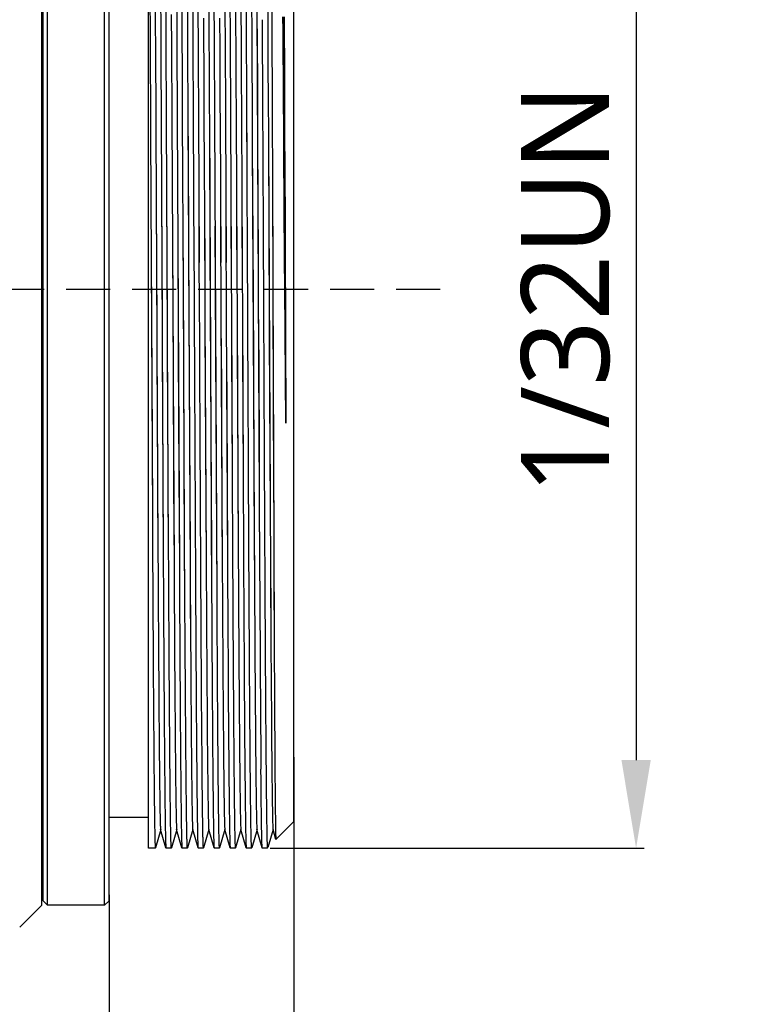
# Model space of a CAD drawing. Extents: x 678 to 799, y -56 to 8.
# Tile 5 of 8: x 726 to 742, y -32 to -10. Entities that reach past the tile are written whole.
import ezdxf

# ---------------------------------------------------------------- set-up
doc = ezdxf.new("R2010")
doc.units = 0
doc.header["$LTSCALE"] = 0.5
doc.header["$MEASUREMENT"] = 0
doc.linetypes.add('ACISOTGL', pattern=[3, 2, -1])
for name, color, linetype in [('1', 7, 'Continuous'), ('C-MOUNT_DXF_CONTINUOUS_LINE', 7, 'Continuous'), ('DIAPHRAGM-CYDXF_CONTINUOUS_LINE', 7, 'Continuous'), ('FLMC01-102_DXF_CONTINUOUS_LINE', 7, 'Continuous')]:
    doc.layers.add(name, color=color, linetype=linetype)
doc.styles.get("Standard").update_dxf_attribs({"font": 'Roboto-Regular.ttf'})
doc.dimstyles.get("Standard").update_dxf_attribs({"dimtxt": 0.18, "dimasz": 0.18, "dimexe": 0.18, "dimexo": 0.0625, "dimgap": 0.09, "dimtad": 0, "dimdec": 4, "dimzin": 0, "dimdsep": 46, "dimtxsty": 'STANDARD', "dimcen": 0.09, "dimadec": 0, "dimazin": 0, "dimtfac": 1, "dimtdec": 4, "dimtofl": 0, "dimtmove": 0, "dimatfit": 3, "dimfxl": 1, "dimtolj": 1, "dimtzin": 0, "dimarcsym": 0})

# ---------------------------------------------------------------- blocks, each defined once
blk = doc.blocks.new('*D22')
at = {"layer": '1', "color": 0, "linetype": 'Continuous', "lineweight": -2}
for p, q in [((745.534, -29.741), (745.534, -48.488)), ((728.008, -30.012), (728.008, -48.488)), ((743.534, -48.308), (730.008, -48.308)), ((745.534, -48.308), (763.175, -48.308))]:
    blk.add_line(p, q, dxfattribs=at)
at = {"layer": '1', "color": 0, "linetype": 'Continuous'}
for points in [[(730.008, -47.974), (730.008, -48.641), (728.008, -48.308)], [(743.534, -48.641), (743.534, -47.974), (745.534, -48.308)]]:
    blk.add_solid(points, dxfattribs=at)
at = {"layer": 'Defpoints', "color": 0, "linetype": 'Continuous'}
for p in [(745.534, -29.679), (728.008, -29.95), (728.008, -48.308)]:
    blk.add_point(p, dxfattribs=at)
at = {"layer": '1', "color": 0, "linetype": 'Continuous', "insert": (755.822, -46.78), "char_height": 2, "attachment_point": 5}
blk.add_mtext('\\A1;17.526%%P0.2', dxfattribs=at)
blk = doc.blocks.new('*D23')
at = {"layer": '1', "color": 0, "linetype": 'Continuous', "lineweight": -2}
for p, q in [((745.535, -29.941), (745.535, -55.389)), ((688.135, -30.334), (688.135, -55.389)), ((743.535, -55.209), (690.135, -55.209))]:
    blk.add_line(p, q, dxfattribs=at)
at = {"layer": '1', "color": 0, "linetype": 'Continuous'}
for points in [[(690.135, -54.876), (690.135, -55.543), (688.135, -55.209)], [(743.535, -55.543), (743.535, -54.876), (745.535, -55.209)]]:
    blk.add_solid(points, dxfattribs=at)
at = {"layer": 'Defpoints', "color": 0, "linetype": 'Continuous'}
for p in [(745.535, -29.878), (688.135, -30.271), (688.135, -55.209)]:
    blk.add_point(p, dxfattribs=at)
at = {"layer": '1', "color": 0, "linetype": 'Continuous', "insert": (716.907, -53.682), "char_height": 2, "attachment_point": 5}
blk.add_mtext('\\A1;57.40%%P0.5', dxfattribs=at)
blk = doc.blocks.new('*D24')
at = {"layer": '1', "color": 0, "linetype": 'Continuous', "lineweight": -2}
for p, q in [((731.672, -3.549), (740.167, -3.549)), ((739.987, -5.549), (739.987, -26.949)), ((731.672, -28.949), (740.167, -28.949))]:
    blk.add_line(p, q, dxfattribs=at)
at = {"layer": '1', "color": 0, "linetype": 'Continuous'}
for points in [[(740.32, -5.549), (739.654, -5.549), (739.987, -3.549)], [(739.654, -26.949), (740.32, -26.949), (739.987, -28.949)]]:
    blk.add_solid(points, dxfattribs=at)
at = {"layer": 'Defpoints', "color": 0, "linetype": 'Continuous'}
for p in [(731.609, -3.549), (731.609, -28.949), (739.987, -28.949)]:
    blk.add_point(p, dxfattribs=at)
at = {"layer": '1', "color": 0, "linetype": 'Continuous', "insert": (738.387, -16.249), "char_height": 2, "attachment_point": 5, "rotation": 90}
blk.add_mtext('\\A1;1/32UN', dxfattribs=at)
blk = doc.blocks.new('*D29')
at = {"layer": '1', "color": 0, "linetype": 'Continuous', "lineweight": -2}
for p, q in [((732.208, -26.882), (732.208, -41.625)), ((745.534, -26.882), (745.534, -41.625)), ((734.208, -41.445), (743.534, -41.445)), ((745.534, -41.445), (761.359, -41.445))]:
    blk.add_line(p, q, dxfattribs=at)
at = {"layer": '1', "color": 0, "linetype": 'Continuous'}
for points in [[(734.208, -41.112), (734.208, -41.778), (732.208, -41.445)], [(743.534, -41.778), (743.534, -41.112), (745.534, -41.445)]]:
    blk.add_solid(points, dxfattribs=at)
at = {"layer": 'Defpoints', "color": 0, "linetype": 'Continuous'}
for p in [(732.208, -26.82), (745.534, -26.82), (745.534, -41.445)]:
    blk.add_point(p, dxfattribs=at)
at = {"layer": '1', "color": 0, "linetype": 'Continuous', "insert": (755.034, -39.918), "char_height": 2, "attachment_point": 5}
blk.add_mtext('\\A1;13.33%%P0.1', dxfattribs=at)

msp = doc.modelspace()

# ---------------------------------------------------------------- linework, layer by layer
at = {"linetype": 'ACISOTGL'}
msp.add_line((685.0359, -16.2491), (735.9458, -16.2491), dxfattribs=at)
at = {"layer": 'C-MOUNT_DXF_CONTINUOUS_LINE', "linetype": 'Continuous'}
for p, q in [((726.5077, -30.1468), (726.5077, -2.3468)), ((726.6077, -30.2468), (726.6077, -2.2468)), ((727.9077, -30.2468), (727.9077, -2.2468)), ((728.0077, -30.1468), (728.0077, -2.3468)), ((728.9077, -28.9468), (728.9077, -3.649)), ((728.0077, -28.2468), (728.9077, -28.2468)), ((729.1824, -28.5281), (729.0614, -28.9453)), ((729.3016, -28.9453), (729.1805, -28.5281)), ((729.0605, -28.9468), (728.9077, -28.9468)), ((729.0605, -28.9468), (729.0614, -28.9453)), ((726.5077, -30.1468), (726.6077, -30.2468)), ((727.9077, -30.2468), (728.0077, -30.1468)), ((727.9077, -30.2468), (726.6077, -30.2468))]:
    msp.add_line(p, q, dxfattribs=at)
at = {"layer": 'C-MOUNT_DXF_CONTINUOUS_LINE', "color": 7, "linetype": 'Continuous'}
for p, q in [((732.2077, -28.3468), (732.2077, -4.1468)), ((730.0396, -11.0132), (730.0306, -9.301)), ((730.2726, -9.3011), (730.28, -10.7136)), ((730.4029, -10.6819), (730.3956, -9.2875)), ((729.18, -9.7384), (729.1826, -10.2376)), ((729.3079, -10.6834), (729.304, -9.9374)), ((729.4243, -10.0145), (729.4284, -10.764)), ((729.546, -9.9365), (729.5476, -10.2376)), ((730.641, -9.9369), (730.6449, -10.6777)), ((730.7656, -10.2389), (730.764, -9.9362)), ((730.8839, -9.9407), (730.8855, -10.2379)), ((731.006, -9.9367), (731.0072, -10.1632)), ((731.371, -9.9398), (731.4314, -22.5534)), ((729.0605, -10.2383), (729.0634, -10.7664)), ((729.1826, -10.2376), (729.1849, -10.6823)), ((729.5476, -10.2376), (729.5499, -10.6834)), ((730.1548, -10.0942), (730.1584, -10.7617)), ((730.5198, -10.099), (730.5234, -10.7748)), ((730.7679, -10.683), (730.7656, -10.2389)), ((730.8855, -10.2379), (730.8884, -10.7697)), ((731.0072, -10.1632), (731.0076, -10.2379)), ((731.0076, -10.2379), (731.0077, -10.2737)), ((731.0077, -10.2652), (731.0099, -10.6791)), ((731.1307, -10.2437), (731.1303, -10.17)), ((731.1308, -10.2722), (731.1307, -10.2437)), ((731.1308, -10.2731), (731.1307, -10.2437)), ((731.1331, -10.7136), (731.1308, -10.2722)), ((731.4953, -10.1713), (731.4951, -10.1302)), ((731.6151, -10.1627), (731.6157, -10.2641)), ((731.6157, -10.2641), (731.6212, -11.3148)), ((731.7079, -10.1619), (731.7083, -10.2646)), ((731.7083, -10.2646), (731.7105, -10.8193)), ((729.1849, -10.6823), (729.1853, -10.7691)), ((729.3084, -10.775), (729.3079, -10.6834)), ((729.5499, -10.6834), (729.5503, -10.7693)), ((729.6734, -10.7753), (729.6729, -10.6871)), ((729.9149, -10.6871), (729.9154, -10.7741)), ((730.28, -10.7136), (730.2803, -10.7593)), ((730.4031, -10.7204), (730.4029, -10.6819)), ((730.4033, -10.7648), (730.4031, -10.7204)), ((730.6449, -10.6777), (730.6454, -10.7742)), ((730.7683, -10.769), (730.7679, -10.683)), ((731.0099, -10.6791), (731.0101, -10.7211)), ((731.0101, -10.7211), (731.0103, -10.7699)), ((731.1333, -10.7634), (731.1331, -10.7136)), ((728.9433, -10.7688), (728.9445, -10.9899)), ((729.0634, -10.7664), (729.0646, -11.0028)), ((729.1853, -10.7691), (729.1862, -10.9376)), ((729.1862, -10.9376), (729.1865, -10.9962)), ((729.3092, -10.937), (729.3084, -10.775)), ((729.3095, -10.9956), (729.3092, -10.937)), ((729.4284, -10.764), (729.4297, -11.013)), ((729.5503, -10.7693), (729.5515, -11.006)), ((729.6746, -11.0124), (729.6734, -10.7753)), ((729.7934, -10.7684), (729.7947, -11.0104)), ((729.9154, -10.7741), (729.9166, -11.0137)), ((730.1584, -10.7617), (730.1597, -11.0101)), ((730.2803, -10.7593), (730.2803, -10.7772)), ((730.2803, -10.769), (730.2812, -10.9359)), ((730.2812, -10.9359), (730.2816, -11.0147)), ((730.4034, -10.7766), (730.4033, -10.7648)), ((730.4042, -10.9365), (730.4034, -10.7743)), ((730.4046, -11.0126), (730.4042, -10.9365)), ((730.5234, -10.7748), (730.5247, -11.0119)), ((730.6454, -10.7742), (730.6521, -12.1395)), ((730.7751, -12.1391), (730.7683, -10.769)), ((730.8884, -10.7697), (730.892, -11.4646)), ((731.0103, -10.7699), (731.0114, -10.9903)), ((731.1371, -11.5165), (731.1333, -10.7634)), ((731.7105, -10.8193), (731.7117, -11.1139)), ((728.9445, -10.9899), (728.9446, -11.0118)), ((728.9445, -10.9968), (728.9446, -11.0184)), ((728.9446, -11.0118), (728.9448, -11.0618)), ((728.9448, -11.0618), (728.9501, -12.1262)), ((729.0646, -11.0028), (729.0647, -11.0146)), ((729.0647, -11.0146), (729.0703, -12.1219)), ((729.1865, -10.9962), (729.1866, -11.0192)), ((729.1866, -11.0127), (729.1868, -11.0596)), ((729.1868, -11.0596), (729.188, -11.3109)), ((729.3096, -11.0186), (729.3095, -10.9956)), ((729.3146, -12.0254), (729.3096, -11.0121)), ((729.4297, -11.013), (729.4353, -12.1194)), ((729.5515, -11.006), (729.5565, -12.0254)), ((729.6796, -12.0296), (729.6746, -11.0124)), ((729.7947, -11.0104), (729.8003, -12.1187)), ((729.9166, -11.0137), (729.9216, -12.0296)), ((730.0462, -12.363), (730.0396, -11.0132)), ((730.1597, -11.0101), (730.1653, -12.1197)), ((730.2816, -11.0147), (730.2864, -11.9905)), ((730.4094, -11.9959), (730.4046, -11.0126)), ((730.5247, -11.0119), (730.5304, -12.1386)), ((731.0114, -10.9903), (731.0138, -11.4639)), ((731.7117, -11.1139), (731.7125, -11.314)), ((729.188, -11.3109), (729.192, -12.1225)), ((731.6212, -11.3148), (731.6238, -11.8201)), ((731.7125, -11.314), (731.7163, -12.3178)), ((730.892, -11.4646), (730.893, -11.6651)), ((731.0138, -11.4639), (731.0143, -11.5654)), ((731.0143, -11.5654), (731.0148, -11.6657)), ((731.1373, -11.5705), (731.1371, -11.5165)), ((731.1394, -11.9906), (731.1373, -11.5705)), ((730.893, -11.6651), (730.8956, -12.1753)), ((731.0148, -11.6657), (731.0164, -11.9967)), ((731.6238, -11.8201), (731.6291, -12.8681)), ((729.315, -12.1232), (729.3146, -12.0254)), ((729.5565, -12.0254), (729.557, -12.1227)), ((729.68, -12.1234), (729.6796, -12.0296)), ((729.9216, -12.0296), (729.922, -12.123)), ((730.2864, -11.9905), (730.287, -12.1188)), ((730.4096, -12.0228), (730.4094, -11.9959)), ((730.4096, -12.0228), (730.4094, -11.9964)), ((730.41, -12.1224), (730.4096, -12.0228)), ((731.0164, -11.9967), (731.0165, -12.0208)), ((731.0164, -11.9972), (731.0165, -12.0208)), ((731.0165, -12.0208), (731.0182, -12.3674)), ((731.1412, -12.3661), (731.1394, -11.9906)), ((731.7153, -12.0433), (731.7612, -24.1254)), ((728.9501, -12.1262), (728.9512, -12.367)), ((729.0703, -12.1219), (729.0712, -12.296)), ((729.0712, -12.296), (729.0716, -12.3666)), ((729.192, -12.1225), (729.1932, -12.3676)), ((729.3162, -12.367), (729.315, -12.1232)), ((729.4353, -12.1194), (729.4366, -12.363)), ((729.557, -12.1227), (729.5582, -12.3627)), ((729.6812, -12.3622), (729.68, -12.1234)), ((729.8003, -12.1187), (729.8015, -12.3607)), ((729.922, -12.123), (729.9232, -12.3629)), ((730.1653, -12.1197), (730.1665, -12.362)), ((730.287, -12.1188), (730.2873, -12.187)), ((730.2873, -12.187), (730.2882, -12.3637)), ((730.4104, -12.1891), (730.41, -12.1224)), ((730.4112, -12.3622), (730.4104, -12.1891)), ((730.5304, -12.1386), (730.5315, -12.3573)), ((730.6521, -12.1395), (730.6532, -12.3653)), ((730.7762, -12.3648), (730.7751, -12.1391)), ((730.8956, -12.1753), (730.8966, -12.3658)), ((728.9512, -12.367), (728.9529, -12.7128)), ((729.0716, -12.3666), (729.0727, -12.593)), ((729.1932, -12.3676), (729.2399, -22.255)), ((729.3629, -22.2562), (729.3162, -12.367)), ((729.4366, -12.363), (729.4866, -22.5567)), ((729.5582, -12.3627), (729.6064, -22.556)), ((729.6993, -16.2513), (729.6812, -12.3622)), ((729.8015, -12.3607), (729.8609, -24.1558)), ((729.9232, -12.3629), (729.9385, -15.6464)), ((730.0615, -15.6462), (730.0462, -12.363)), ((730.1665, -12.362), (730.1824, -15.6459)), ((730.2882, -12.3637), (730.3399, -23.2056)), ((730.4115, -12.4164), (730.4112, -12.3622)), ((730.4629, -23.2058), (730.4112, -12.3669)), ((730.5315, -12.3573), (730.5474, -15.6466)), ((730.6532, -12.3653), (730.6685, -15.6458)), ((730.7915, -15.6452), (730.7762, -12.3648)), ((730.8966, -12.3658), (730.9124, -15.646)), ((731.0182, -12.3674), (731.0184, -12.417)), ((731.0182, -12.3721), (731.0335, -15.6455)), ((731.1415, -12.4165), (731.1412, -12.3661)), ((731.1435, -12.846), (731.1412, -12.3715)), ((731.1441, -12.9704), (731.1415, -12.4165)), ((731.983, -13.0713), (731.9777, -12.3173)), ((731.9913, -12.3181), (732.0248, -19.297)), ((731.9989, -12.3172), (732.0066, -14.3564)), ((728.9529, -12.7128), (728.9937, -21.4336)), ((729.0727, -12.593), (729.1199, -22.2562)), ((731.1441, -12.972), (731.1435, -12.846)), ((731.2645, -12.9664), (731.3141, -23.0098)), ((731.3855, -12.843), (731.3982, -15.5736)), ((731.6291, -12.8681), (731.6295, -12.9685)), ((731.6291, -12.8723), (731.6868, -24.3085)), ((731.9833, -13.1164), (731.983, -13.0713)), ((732.0248, -19.297), (731.9833, -13.1164)), ((732.002, -13.1241), (732.0248, -19.297)), ((731.6309, -13.2412), (731.6373, -14.581)), ((730.9022, -13.5028), (730.9087, -14.865)), ((731.7204, -13.4221), (731.7406, -19.0169)), ((730.1763, -14.3675), (730.1881, -16.8467)), ((730.5425, -14.6159), (730.5531, -16.8481)), ((729.7058, -17.6698), (729.6928, -14.8317)), ((729.9347, -14.8317), (729.944, -16.8482)), ((730.6647, -14.8168), (730.674, -16.8476)), ((730.797, -16.8484), (730.7877, -14.8248)), ((730.9087, -14.865), (730.9181, -16.8479)), ((731.0297, -14.8213), (731.039, -16.8473)), ((729.0843, -14.9919), (729.0974, -17.7512)), ((729.4505, -15.2418), (729.4636, -18)), ((732.0054, -15.2339), (732.0184, -17.9581)), ((732.0111, -15.5937), (732.0157, -16.8337)), ((729.7346, -23.5132), (729.6993, -16.2513)), ((730.1881, -16.8461), (730.2158, -22.4191)), ((730.5531, -16.8473), (730.5808, -22.4091)), ((730.674, -16.8467), (730.7014, -22.5564)), ((730.8229, -22.2563), (730.797, -16.8475)), ((730.9181, -16.8469), (730.9449, -22.2565)), ((731.039, -16.8464), (731.0649, -22.2553)), ((731.4044, -16.9401), (731.4171, -19.6636)), ((730.6777, -17.6545), (730.6909, -20.4577)), ((730.8139, -20.4651), (730.8007, -17.6632)), ((730.9218, -17.6244), (730.9349, -20.3143)), ((731.0427, -17.6602), (731.0559, -20.4626)), ((729.0974, -17.7512), (729.1105, -20.4345)), ((729.7189, -20.4692), (729.7058, -17.6698)), ((731.288, -17.8735), (731.301, -20.5503)), ((729.4636, -18), (729.4766, -20.6696)), ((732.0184, -17.9581), (732.0248, -19.297)), ((732.0202, -18.0735), (732.0248, -19.297)), ((731.7406, -19.0169), (731.7509, -21.7229)), ((728.9851, -19.6698), (728.9937, -21.4266)), ((730.9349, -20.3143), (730.9449, -22.247)), ((729.1105, -20.4345), (729.1199, -22.2468)), ((729.2309, -20.4621), (729.2399, -22.2461)), ((729.3629, -22.2474), (729.3539, -20.4669)), ((729.5959, -20.4669), (729.6064, -22.5461)), ((730.6909, -20.4577), (730.7014, -22.5465)), ((730.8229, -22.2475), (730.8139, -20.4651)), ((731.0559, -20.4626), (731.0649, -22.2464)), ((729.4766, -20.6696), (729.4866, -22.5467)), ((730.209, -21.1341), (730.2158, -22.4175)), ((728.9937, -21.4336), (728.994, -21.5042)), ((730.5752, -21.3633), (730.5808, -22.4042)), ((728.994, -21.5042), (728.9946, -21.6049)), ((729.3645, -22.5573), (729.3629, -22.2562)), ((730.8245, -22.5576), (730.8229, -22.2563)), ((730.9449, -22.2565), (730.9466, -22.5536)), ((731.0649, -22.2553), (731.0664, -22.5563)), ((730.7014, -22.5564), (730.7094, -24.0047)), ((731.0664, -22.5563), (731.0716, -23.5127)), ((731.4314, -22.5534), (731.4349, -23.2086)), ((731.3141, -23.0098), (731.3152, -23.2086)), ((729.7383, -24.1511), (729.7346, -23.5132)), ((731.0716, -23.5127), (731.0755, -24.1991)), ((729.7388, -24.2408), (729.7383, -24.1511)), ((730.7094, -24.0047), (730.7143, -24.8243)), ((731.7612, -24.1254), (731.7615, -24.1994)), ((729.6158, -24.2399), (729.6164, -24.3516)), ((729.6164, -24.3516), (729.6193, -24.8154)), ((729.7395, -24.3507), (729.7388, -24.2408)), ((729.7423, -24.8147), (729.7395, -24.3507)), ((729.8609, -24.1558), (729.8651, -24.8145)), ((731.0755, -24.1991), (731.0758, -24.2372)), ((731.0758, -24.2372), (731.0761, -24.2995)), ((731.0761, -24.2995), (731.0772, -24.4799)), ((731.6868, -24.3085), (731.6879, -24.4784)), ((731.7615, -24.1994), (731.762, -24.3039)), ((731.762, -24.3039), (731.7628, -24.4823)), ((731.0772, -24.4799), (731.0789, -24.76)), ((731.6879, -24.4784), (731.689, -24.6491)), ((731.7628, -24.4823), (731.7645, -24.8339)), ((729.0122, -24.8097), (729.0138, -25.0586)), ((729.1351, -24.8108), (729.1366, -25.0423)), ((729.2543, -24.816), (729.2557, -25.0526)), ((729.5001, -24.8144), (729.5017, -25.0525)), ((729.6193, -24.8154), (729.6207, -25.0529)), ((729.8651, -24.8145), (729.8667, -25.0574)), ((729.9843, -24.8157), (729.9857, -25.0532)), ((730.1088, -25.0552), (730.1073, -24.8129)), ((730.23, -24.793), (730.2301, -24.8017)), ((730.23, -24.802), (730.2301, -24.811)), ((730.2301, -24.811), (730.2317, -25.059)), ((730.3492, -24.7922), (730.3492, -24.801)), ((730.3492, -24.8033), (730.3492, -24.8122)), ((730.3492, -24.8122), (730.3508, -25.0568)), ((730.4738, -25.0525), (730.4723, -24.8151)), ((730.5948, -24.774), (730.5951, -24.814)), ((730.5951, -24.814), (730.5963, -24.9954)), ((730.7143, -24.8243), (730.7154, -24.9959)), ((730.8384, -24.9952), (730.8372, -24.8111)), ((731.0789, -24.76), (731.0792, -24.81)), ((731.0792, -24.81), (731.0822, -25.2846)), ((731.689, -24.6491), (731.6902, -24.8305)), ((730.7154, -24.9959), (730.7191, -25.5706)), ((730.8403, -25.2857), (730.8384, -24.9952)), ((731.6902, -24.8305), (731.692, -25.0951)), ((731.7645, -24.8339), (731.7658, -25.085)), ((731.692, -25.0951), (731.6927, -25.1968)), ((731.6927, -25.1968), (731.6987, -26.0259)), ((731.7658, -25.085), (731.7662, -25.1589)), ((731.7662, -25.1589), (731.7663, -25.1842)), ((731.7663, -25.1842), (731.7708, -26.0144)), ((730.8412, -25.4318), (730.8403, -25.2857)), ((730.8421, -25.5696), (730.8412, -25.4318)), ((731.0822, -25.2846), (731.0832, -25.4301)), ((731.0832, -25.4301), (731.0856, -25.783)), ((730.7191, -25.5706), (730.7232, -26.1524)), ((730.8436, -25.7847), (730.8421, -25.5696)), ((730.8481, -26.4065), (730.8436, -25.7847)), ((730.9668, -25.7752), (730.9675, -25.8709)), ((731.0856, -25.783), (731.0901, -26.4076)), ((729.0213, -26.1493), (729.0214, -26.1563)), ((729.0213, -26.1637), (729.0214, -26.1706)), ((729.2632, -26.1504), (729.2633, -26.1608)), ((729.2633, -26.1608), (729.2637, -26.2135)), ((729.3863, -26.1602), (729.3862, -26.1495)), ((729.3867, -26.2159), (729.3863, -26.1602)), ((729.5093, -26.1017), (729.5097, -26.152)), ((729.5097, -26.152), (729.5118, -26.4071)), ((729.6282, -26.1499), (729.6283, -26.1612)), ((729.6283, -26.1612), (729.6287, -26.2159)), ((729.7513, -26.1604), (729.7512, -26.1498)), ((729.7517, -26.2169), (729.7513, -26.1604)), ((729.8748, -26.1553), (729.8755, -26.2494)), ((729.9932, -26.1542), (729.9937, -26.2169)), ((730.1163, -26.157), (730.1163, -26.15)), ((730.1163, -26.1667), (730.1163, -26.1599)), ((730.1177, -26.3467), (730.1163, -26.1667)), ((730.2398, -26.162), (730.2417, -26.393)), ((730.4813, -26.1607), (730.4812, -26.1503)), ((730.4817, -26.2126), (730.4813, -26.1607)), ((730.6048, -26.1649), (730.6068, -26.4019)), ((730.7232, -26.1524), (730.7236, -26.2117)), ((731.6987, -26.0259), (731.699, -26.054)), ((731.699, -26.054), (731.7001, -26.2009)), ((731.7708, -26.0144), (731.771, -26.0409)), ((731.771, -26.0409), (731.7712, -26.0753)), ((731.7712, -26.0753), (731.7715, -26.1244)), ((731.7715, -26.1244), (731.7719, -26.1955)), ((729.0214, -26.1706), (729.0231, -26.3988)), ((729.2637, -26.2135), (729.2651, -26.4013)), ((729.3881, -26.4035), (729.3867, -26.2159)), ((729.6287, -26.2159), (729.6301, -26.4015)), ((729.7531, -26.4004), (729.7517, -26.2169)), ((729.8755, -26.2494), (729.8768, -26.4023)), ((729.9937, -26.2169), (729.9951, -26.4018)), ((730.118, -26.3934), (730.1177, -26.3467)), ((730.3596, -26.3456), (730.36, -26.3954)), ((730.4831, -26.4012), (730.4817, -26.2126)), ((730.7236, -26.2117), (730.7251, -26.4026)), ((731.7719, -26.1955), (731.773, -26.3856)), ((731.773, -26.3856), (731.7762, -26.8704)), ((729.0231, -26.3988), (729.0238, -26.4937)), ((730.1217, -26.8608), (730.118, -26.3934)), ((730.2417, -26.393), (730.2459, -26.8631)), ((730.36, -26.3954), (730.3637, -26.8605)), ((730.4867, -26.8577), (730.4831, -26.4012)), ((730.6068, -26.4019), (730.6109, -26.8635)), ((731.0901, -26.4076), (731.0905, -26.4595)), ((731.0905, -26.4595), (731.0941, -26.9049)), ((731.0941, -26.9049), (731.0949, -26.9993)), ((731.0949, -26.9993), (731.0951, -27.0214)), ((731.7762, -26.8704), (731.7763, -26.8989)), ((731.7763, -26.8989), (731.7771, -27.0058)), ((731.8013, -28.7533), (732.2077, -28.3468)), ((729.5474, -28.5281), (729.4264, -28.9453)), ((729.6666, -28.9453), (729.5455, -28.5281)), ((729.9124, -28.5281), (729.7914, -28.9453)), ((730.0316, -28.9453), (729.9105, -28.5281)), ((730.2774, -28.5281), (730.1564, -28.9453)), ((730.3966, -28.9453), (730.2755, -28.5281)), ((730.6424, -28.5281), (730.5214, -28.9453)), ((730.7616, -28.9453), (730.6405, -28.5281)), ((731.0074, -28.5281), (730.8864, -28.9453)), ((731.1266, -28.9453), (731.0055, -28.5281)), ((731.3724, -28.5281), (731.2514, -28.9453)), ((731.4916, -28.9453), (731.3705, -28.5281)), ((731.7374, -28.5281), (731.62, -28.933)), ((731.8006, -28.7524), (731.7355, -28.5281)), ((731.6077, -28.9468), (731.6077, -28.8337)), ((731.8006, -28.7524), (731.8013, -28.7533)), ((729.3016, -28.9453), (729.3025, -28.9468)), ((729.4255, -28.9468), (729.3025, -28.9468)), ((729.6666, -28.9453), (729.6675, -28.9468)), ((729.7905, -28.9468), (729.6675, -28.9468)), ((730.0316, -28.9453), (730.0325, -28.9468)), ((730.1555, -28.9468), (730.0325, -28.9468)), ((730.3966, -28.9453), (730.3975, -28.9468)), ((730.5205, -28.9468), (730.3975, -28.9468)), ((730.7616, -28.9453), (730.7625, -28.9468)), ((730.8855, -28.9468), (730.7625, -28.9468)), ((731.1266, -28.9453), (731.1275, -28.9468)), ((731.2505, -28.9468), (731.1275, -28.9468)), ((731.4925, -28.9468), (731.4916, -28.9453)), ((731.6077, -28.9468), (731.4925, -28.9468)), ((731.6182, -28.936), (731.6187, -28.9358)), ((731.6187, -28.9359), (731.62, -28.933))]:
    msp.add_line(p, q, dxfattribs=at)
for points in [[(731.371, -9.9469), (731.379, -11.5133), (731.3855, -12.843)], [(730.2895, -12.6351), (730.3022, -15.3721), (730.3213, -19.5035)], [(729.8036, -12.7745), (729.8167, -15.4922), (729.8232, -16.8741), (729.8363, -19.5966)], [(731.2645, -12.9714), (731.2749, -15.1147), (731.288, -17.8735)], [(732.0165, -18.0733), (732.0082, -16.8327), (731.9999, -15.591), (731.9833, -13.1163)], [(730.067, -16.8467), (730.0603, -15.3764), (730.054, -14.0071)], [(731.6373, -14.581), (731.6503, -17.3055), (731.6567, -18.6566), (731.6696, -21.2531)], [(729.2047, -14.8221), (729.2177, -17.6597), (729.2309, -20.4621)], [(729.3539, -20.4669), (729.3408, -17.6653), (729.3277, -14.8264)], [(729.5697, -14.8264), (729.5827, -17.6653), (729.5959, -20.4669)], [(730.4489, -20.4603), (730.4357, -17.6577), (730.4227, -14.8205)], [(728.9658, -15.4849), (728.9722, -16.8935), (728.9851, -19.6698)], [(730.1894, -17.1246), (730.1959, -18.4952), (730.209, -21.1341)], [(730.5556, -17.3747), (730.5621, -18.7415), (730.5752, -21.3633)], [(729.8363, -19.5966), (729.8428, -20.9028), (729.8494, -22.1501), (729.8559, -23.3226), (729.8609, -24.1467)], [(730.3213, -19.5035), (730.3278, -20.8489), (730.3343, -22.1388), (730.3399, -23.2011)], [(731.4171, -19.6636), (731.4235, -20.9919), (731.4314, -22.5466)], [(729.7346, -23.5024), (729.7256, -21.8107), (729.7189, -20.4692)], [(730.4629, -23.2013), (730.4556, -21.8031), (730.4489, -20.4603)], [(731.301, -20.5503), (731.3076, -21.8153), (731.3141, -23.0098)], [(731.6696, -21.2531), (731.6761, -22.4666), (731.6825, -23.6033), (731.6868, -24.2974)], [(731.7509, -21.7229), (731.7561, -22.9727), (731.7612, -24.1254)]]:
    msp.add_lwpolyline(points, dxfattribs=at)
for points, knots in [([(731.1303, -10.17), (731.1278, -9.6983), (731.123, -8.7984), (731.1154, -7.5213), (731.1089, -6.5483), (731.1036, -5.8512), (731.0998, -5.3948), (731.096, -4.9857), (731.0922, -4.6256), (731.0884, -4.3161), (731.0847, -4.0585), (731.0814, -3.8769), (731.0787, -3.7584), (731.0768, -3.6899), (731.0749, -3.6351), (731.0732, -3.5939), (731.0711, -3.5666), (731.0702, -3.5528), (731.0689, -3.5484)], [0, 0, 0, 0, 0.213688, 0.4076834, 0.5786089, 0.6544742, 0.7234899, 0.785371, 0.8398344, 0.8866346, 0.9255895, 0.9565231, 0.9689298, 0.9792808, 0.9875691, 0.993788, 0.9979318, 1, 1, 1, 1]), ([(731.6599, -3.599), (731.6605, -3.5996), (731.6607, -3.6028), (731.6616, -3.6085), (731.6622, -3.6182), (731.663, -3.6312), (731.6637, -3.6477), (731.6648, -3.6766), (731.666, -3.7215), (731.6675, -3.7857), (731.669, -3.8638), (731.6705, -3.9555), (731.6726, -4.1051), (731.6751, -4.3254), (731.6781, -4.6291), (731.6811, -4.9843), (731.684, -5.3894), (731.687, -5.8427), (731.69, -6.3421), (731.693, -6.8855), (731.6971, -7.6907), (731.7022, -8.7875), (731.706, -9.689), (731.7079, -10.1619)], [0, 0, 0, 0, 0.0003982, 0.0013214, 0.0027757, 0.0047615, 0.0072782, 0.0103252, 0.0180063, 0.0277975, 0.0396913, 0.0536797, 0.0697494, 0.1080413, 0.1543803, 0.2085785, 0.2704077, 0.3395724, 0.4157708, 0.4986854, 0.5879334, 0.7838263, 1, 1, 1, 1]), ([(731.1899, -3.9656), (731.1912, -3.9698), (731.1921, -3.9829), (731.1942, -4.0085), (731.1958, -4.0472), (731.1977, -4.0986), (731.1995, -4.1628), (731.2022, -4.2737), (731.2054, -4.4434), (731.2091, -4.6841), (731.2128, -4.9733), (731.2165, -5.3098), (731.2218, -5.8488), (731.2282, -6.6285), (731.2356, -7.6817), (731.243, -8.8786), (731.2477, -9.7223), (731.2502, -10.1649)], [0, 0, 0, 0, 0.0021046, 0.0062711, 0.0125056, 0.0208085, 0.0311714, 0.0435788, 0.0744636, 0.1133354, 0.1600562, 0.2144162, 0.2761732, 0.4208706, 0.5917056, 0.7858439, 1, 1, 1, 1]), ([(731.5549, -3.9656), (731.5562, -3.9698), (731.5571, -3.9828), (731.5592, -4.0085), (731.5608, -4.0472), (731.5627, -4.0986), (731.5645, -4.1628), (731.5672, -4.2735), (731.5704, -4.4432), (731.5741, -4.6838), (731.5778, -4.9729), (731.5815, -5.3093), (731.5868, -5.8481), (731.5932, -6.6275), (731.6006, -7.6804), (731.608, -8.8768), (731.6127, -9.7203), (731.6151, -10.1627)], [0, 0, 0, 0, 0.0021022, 0.0062688, 0.0125074, 0.0208145, 0.0311771, 0.0435813, 0.0744589, 0.1133345, 0.1600578, 0.2144097, 0.2761633, 0.4208634, 0.5916967, 0.7858337, 1, 1, 1, 1]), ([(729.049, -8.2351), (729.05, -8.393), (729.054, -9.0608), (729.0578, -9.7285), (729.0605, -10.2383)], [0, 0, 0, 0, 0.2365756, 1, 1, 1, 1]), ([(729.6729, -10.6871), (729.6719, -10.4821), (729.6679, -9.7011), (729.6636, -8.9201), (729.6602, -8.3441)], [0, 0, 0, 0, 0.2625414, 1, 1, 1, 1]), ([(729.7796, -8.3361), (729.7808, -8.5266), (729.7857, -9.3374), (729.7901, -10.1481), (729.7934, -10.7684)], [0, 0, 0, 0, 0.2349128, 1, 1, 1, 1]), ([(728.9342, -9.046), (728.935, -9.1846), (728.9381, -9.7588), (728.9411, -10.3331), (728.9433, -10.7688)], [0, 0, 0, 0, 0.2412933, 1, 1, 1, 1]), ([(729.9058, -8.9806), (729.9066, -9.1178), (729.9097, -9.6867), (729.9127, -10.2555), (729.9149, -10.6871)], [0, 0, 0, 0, 0.2412242, 1, 1, 1, 1]), ([(731.9777, -12.3173), (731.9764, -12.1235), (731.9711, -11.3725), (731.9656, -10.6214), (731.9614, -10.0642)], [0, 0, 0, 0, 0.2580295, 1, 1, 1, 1]), ([(731.9898, -10.0641), (731.9906, -10.2453), (731.9937, -10.9963), (731.9967, -11.7473), (731.9989, -12.3172)], [0, 0, 0, 0, 0.2412317, 1, 1, 1, 1]), ([(731.2502, -10.1649), (731.2514, -10.3889), (731.2564, -11.3227), (731.2611, -12.2565), (731.2645, -12.9664)], [0, 0, 0, 0, 0.239863, 1, 1, 1, 1]), ([(731.5091, -12.9692), (731.5079, -12.7282), (731.5035, -11.7956), (731.4989, -10.8629), (731.4953, -10.1713)], [0, 0, 0, 0, 0.2584572, 1, 1, 1, 1]), ([(731.9796, -10.0667), (731.9806, -10.2477), (731.9847, -10.9981), (731.9885, -11.7486), (731.9913, -12.3181)], [0, 0, 0, 0, 0.2410775, 1, 1, 1, 1]), ([(731.2193, -27.1563), (731.2114, -26.2785), (731.1981, -24.2367), (731.1734, -19.508), (731.1568, -15.6571), (731.1441, -12.9704)], [0, 0, 0, 0, 0.1856347, 0.4318147, 1, 1, 1, 1]), ([(731.6077, -28.8337), (731.6049, -28.7504), (731.6004, -28.5375), (731.5945, -28.15), (731.5886, -27.6286), (731.5798, -26.684), (731.5695, -25.2244), (731.5576, -23.1873), (731.5456, -20.8385), (731.5294, -17.3973), (731.5175, -14.751), (731.5091, -12.9692)], [0, 0, 0, 0, 0.0157609, 0.0402775, 0.0732725, 0.1143595, 0.21892, 0.3492755, 0.4995811, 0.6630771, 1, 1, 1, 1]), ([(729.944, -16.8482), (729.9467, -17.438), (729.9569, -19.6592), (729.9675, -21.8804), (729.9766, -23.5118)], [0, 0, 0, 0, 0.2655194, 1, 1, 1, 1]), ([(730.0979, -23.2055), (730.0953, -22.7148), (730.0842, -20.5953), (730.0745, -18.4758), (730.067, -16.8469)], [0, 0, 0, 0, 0.2315028, 1, 1, 1, 1]), ([(728.9946, -21.6049), (728.996, -21.8915), (729.0015, -22.9598), (729.0074, -24.0281), (729.0122, -24.8097)], [0, 0, 0, 0, 0.2683187, 1, 1, 1, 1]), ([(729.1199, -22.2562), (729.1212, -22.4841), (729.1259, -23.3357), (729.1309, -24.1872), (729.1351, -24.8108)], [0, 0, 0, 0, 0.2677051, 1, 1, 1, 1]), ([(729.2399, -22.255), (729.241, -22.4821), (729.2455, -23.3358), (729.2504, -24.1894), (729.2543, -24.816)], [0, 0, 0, 0, 0.2660065, 1, 1, 1, 1]), ([(729.3773, -24.8152), (729.3762, -24.6387), (729.3716, -23.8861), (729.3675, -23.1335), (729.3645, -22.5573)], [0, 0, 0, 0, 0.2345, 1, 1, 1, 1]), ([(729.4866, -22.5567), (729.4877, -22.7571), (729.4919, -23.5097), (729.4964, -24.2623), (729.5001, -24.8144)], [0, 0, 0, 0, 0.2663479, 1, 1, 1, 1]), ([(729.6064, -22.556), (729.6072, -22.702), (729.6102, -23.2633), (729.6133, -23.8246), (729.6158, -24.2399)], [0, 0, 0, 0, 0.2601181, 1, 1, 1, 1]), ([(730.2158, -22.4191), (730.217, -22.631), (730.2214, -23.4254), (730.2262, -24.2197), (730.23, -24.802)], [0, 0, 0, 0, 0.2668736, 1, 1, 1, 1]), ([(730.5808, -22.4091), (730.5819, -22.6193), (730.5863, -23.4076), (730.591, -24.1959), (730.5948, -24.774)], [0, 0, 0, 0, 0.2666536, 1, 1, 1, 1]), ([(730.8372, -24.8111), (730.8362, -24.6349), (730.8316, -23.8837), (730.8275, -23.1326), (730.8245, -22.5576)], [0, 0, 0, 0, 0.2345407, 1, 1, 1, 1]), ([(730.9466, -22.5536), (730.9482, -22.8515), (730.9543, -23.9254), (730.961, -24.9992), (730.9668, -25.7752)], [0, 0, 0, 0, 0.2773946, 1, 1, 1, 1]), ([(730.1073, -24.8129), (730.1065, -24.6854), (730.1032, -24.1495), (730.1002, -23.6137), (730.0979, -23.2055)], [0, 0, 0, 0, 0.238099, 1, 1, 1, 1]), ([(730.3399, -23.2056), (730.3407, -23.3448), (730.3436, -23.8774), (730.3467, -24.4099), (730.3492, -24.8033)], [0, 0, 0, 0, 0.2613966, 1, 1, 1, 1]), ([(730.4723, -24.8151), (730.4715, -24.6874), (730.4682, -24.1509), (730.4652, -23.6145), (730.4629, -23.2058)], [0, 0, 0, 0, 0.2380749, 1, 1, 1, 1]), ([(731.3152, -23.2086), (731.3173, -23.5576), (731.3244, -24.7541), (731.3324, -25.9506), (731.3403, -26.7981)], [0, 0, 0, 0, 0.2917237, 1, 1, 1, 1]), ([(731.4349, -23.2086), (731.437, -23.594), (731.4446, -24.9099), (731.4529, -26.2258), (731.4613, -27.1563)], [0, 0, 0, 0, 0.2928408, 1, 1, 1, 1]), ([(729.9766, -23.5118), (729.9772, -23.6247), (729.9797, -24.0593), (729.9823, -24.4939), (729.9843, -24.8157)], [0, 0, 0, 0, 0.25976, 1, 1, 1, 1]), ([(729.3862, -26.1535), (729.3855, -26.049), (729.3823, -25.6029), (729.3794, -25.1568), (729.3773, -24.8152)], [0, 0, 0, 0, 0.2343942, 1, 1, 1, 1]), ([(729.7512, -26.1538), (729.7505, -26.0492), (729.7473, -25.6028), (729.7444, -25.1564), (729.7423, -24.8147)], [0, 0, 0, 0, 0.2343849, 1, 1, 1, 1]), ([(729.1366, -25.0423), (729.1374, -25.1652), (729.1406, -25.6202), (729.144, -26.0753), (729.1468, -26.4074)], [0, 0, 0, 0, 0.2699855, 1, 1, 1, 1]), ([(730.5963, -24.9954), (730.597, -25.0991), (730.5997, -25.4889), (730.6025, -25.8788), (730.6048, -26.1649)], [0, 0, 0, 0, 0.2660426, 1, 1, 1, 1]), ([(729.0138, -25.0586), (729.0144, -25.1555), (729.0168, -25.5239), (729.0193, -25.8923), (729.0213, -26.1637)], [0, 0, 0, 0, 0.2631352, 1, 1, 1, 1]), ([(729.2557, -25.0526), (729.2564, -25.1492), (729.2587, -25.5164), (729.2612, -25.8836), (729.2632, -26.1542)], [0, 0, 0, 0, 0.2630644, 1, 1, 1, 1]), ([(729.5017, -25.0525), (729.5023, -25.1449), (729.5047, -25.4946), (729.5073, -25.8444), (729.5093, -26.1017)], [0, 0, 0, 0, 0.2643607, 1, 1, 1, 1]), ([(729.6207, -25.0529), (729.6214, -25.1495), (729.6237, -25.5165), (729.6262, -25.8835), (729.6282, -26.1539)], [0, 0, 0, 0, 0.2630575, 1, 1, 1, 1]), ([(729.8667, -25.0574), (729.8674, -25.1545), (729.8699, -25.5204), (729.8726, -25.8864), (729.8748, -26.1553)], [0, 0, 0, 0, 0.2652072, 1, 1, 1, 1]), ([(729.9857, -25.0532), (729.9864, -25.1497), (729.9887, -25.5167), (729.9912, -25.8837), (729.9932, -26.1542)], [0, 0, 0, 0, 0.2630592, 1, 1, 1, 1]), ([(730.1163, -26.1599), (730.1156, -26.0728), (730.113, -25.7046), (730.1106, -25.3363), (730.1088, -25.0552)], [0, 0, 0, 0, 0.2366161, 1, 1, 1, 1]), ([(730.2317, -25.059), (730.2324, -25.1565), (730.2349, -25.5242), (730.2377, -25.8919), (730.2398, -26.162)], [0, 0, 0, 0, 0.2653025, 1, 1, 1, 1]), ([(730.3508, -25.0568), (730.3515, -25.171), (730.3543, -25.6006), (730.3573, -26.0302), (730.3596, -26.3456)], [0, 0, 0, 0, 0.2658726, 1, 1, 1, 1]), ([(730.4812, -26.154), (730.4806, -26.0671), (730.478, -25.7), (730.4755, -25.3328), (730.4738, -25.0525)], [0, 0, 0, 0, 0.2366676, 1, 1, 1, 1]), ([(730.9675, -25.8709), (730.969, -26.068), (730.972, -26.4394), (730.9767, -26.9612), (730.9814, -27.4114), (730.986, -27.7869), (730.9901, -28.0521), (730.9935, -28.225), (730.9957, -28.3249), (730.9982, -28.4046), (731.0001, -28.464), (731.0029, -28.5027), (731.0038, -28.5221), (731.0055, -28.5281)], [0, 0, 0, 0, 0.2224824, 0.4192503, 0.5890164, 0.7306863, 0.8432292, 0.8883577, 0.9259659, 0.9559856, 0.9783497, 0.9930154, 1, 1, 1, 1]), ([(731.7001, -26.2009), (731.7006, -26.2637), (731.7026, -26.5004), (731.7047, -26.7371), (731.7063, -26.911)], [0, 0, 0, 0, 0.2654729, 1, 1, 1, 1]), ([(729.4255, -28.9468), (729.4246, -28.9468), (729.4242, -28.9417), (729.4227, -28.9355), (729.4219, -28.9217), (729.4207, -28.9041), (729.4196, -28.8808), (729.4179, -28.8399), (729.4159, -28.7758), (729.4136, -28.6838), (729.4113, -28.5717), (729.409, -28.4396), (729.4067, -28.2877), (729.4043, -28.1163), (729.4011, -27.8497), (729.3971, -27.47), (729.3925, -26.9605), (729.3896, -26.5969), (729.3881, -26.4035)], [0, 0, 0, 0, 0.001113, 0.0041868, 0.0092677, 0.0163589, 0.0254585, 0.0365633, 0.0647726, 0.1009535, 0.1450702, 0.1970536, 0.2567983, 0.3241971, 0.3991424, 0.5712349, 0.7719759, 1, 1, 1, 1]), ([(729.5118, -26.4071), (729.5132, -26.5649), (729.5158, -26.862), (729.5199, -27.2789), (729.5241, -27.6378), (729.5282, -27.9367), (729.5318, -28.1476), (729.5348, -28.2853), (729.5369, -28.3648), (729.539, -28.4283), (729.5408, -28.4759), (729.5431, -28.5073), (729.5441, -28.5231), (729.5455, -28.5281)], [0, 0, 0, 0, 0.2232238, 0.4201205, 0.5895848, 0.7307267, 0.8428786, 0.8878782, 0.9253891, 0.9553727, 0.9778098, 0.9926849, 1, 1, 1, 1]), ([(729.6301, -26.4015), (729.6315, -26.5905), (729.6343, -26.9466), (729.6389, -27.4466), (729.6433, -27.8776), (729.6478, -28.2368), (729.6517, -28.4903), (729.655, -28.6557), (729.6572, -28.751), (729.6595, -28.8271), (729.6614, -28.8839), (729.664, -28.921), (729.6649, -28.9395), (729.6666, -28.9453)], [0, 0, 0, 0, 0.2229084, 0.4198719, 0.5896174, 0.7310997, 0.8435088, 0.8885619, 0.9260701, 0.9559969, 0.9783106, 0.9929826, 1, 1, 1, 1]), ([(729.7905, -28.9468), (729.7896, -28.9468), (729.7892, -28.9417), (729.7877, -28.9354), (729.7869, -28.9217), (729.7857, -28.904), (729.7846, -28.8807), (729.7829, -28.8397), (729.7809, -28.7756), (729.7786, -28.6835), (729.7763, -28.5712), (729.774, -28.4389), (729.7716, -28.2868), (729.7693, -28.1153), (729.7661, -27.8483), (729.7621, -27.4681), (729.7575, -26.958), (729.7545, -26.594), (729.7531, -26.4004)], [0, 0, 0, 0, 0.001113, 0.0041869, 0.0092679, 0.0163594, 0.0254594, 0.0365647, 0.0647751, 0.1009574, 0.1450756, 0.1970605, 0.2568065, 0.3242064, 0.3991526, 0.5712458, 0.7719837, 1, 1, 1, 1]), ([(729.8768, -26.4023), (729.8781, -26.5605), (729.8807, -26.8582), (729.8849, -27.2761), (729.8891, -27.6358), (729.8932, -27.9354), (729.8968, -28.1468), (729.8998, -28.2847), (729.9019, -28.3644), (729.904, -28.4281), (729.9058, -28.4759), (729.9081, -28.5073), (729.9091, -28.5231), (729.9105, -28.5281)], [0, 0, 0, 0, 0.2232143, 0.4201038, 0.5895929, 0.7307366, 0.8428806, 0.887886, 0.9254116, 0.9553992, 0.9778302, 0.9926945, 1, 1, 1, 1]), ([(729.9951, -26.4018), (729.9965, -26.5908), (729.9993, -26.9468), (730.0039, -27.4468), (730.0083, -27.8777), (730.0128, -28.2369), (730.0167, -28.4904), (730.02, -28.6557), (730.0222, -28.7511), (730.0245, -28.8271), (730.0264, -28.8839), (730.029, -28.921), (730.0299, -28.9395), (730.0316, -28.9453)], [0, 0, 0, 0, 0.222909, 0.4198727, 0.5896181, 0.7311, 0.8435087, 0.8885615, 0.9260698, 0.9559965, 0.9783103, 0.9929824, 1, 1, 1, 1]), ([(730.7251, -26.4026), (730.7265, -26.5915), (730.7294, -26.9475), (730.7339, -27.4473), (730.7383, -27.878), (730.7428, -28.2371), (730.7467, -28.4905), (730.75, -28.6558), (730.7522, -28.7511), (730.7545, -28.8271), (730.7564, -28.8839), (730.759, -28.921), (730.7599, -28.9395), (730.7616, -28.9453)], [0, 0, 0, 0, 0.2229098, 0.4198737, 0.5896182, 0.7310999, 0.8435085, 0.8885612, 0.9260692, 0.9559959, 0.9783097, 0.992982, 1, 1, 1, 1]), ([(730.8855, -28.9468), (730.8846, -28.9468), (730.8842, -28.9417), (730.8827, -28.9355), (730.8819, -28.9217), (730.8807, -28.9041), (730.8796, -28.8809), (730.8779, -28.84), (730.8759, -28.776), (730.8736, -28.6842), (730.8713, -28.5721), (730.869, -28.4402), (730.8667, -28.2885), (730.8643, -28.1173), (730.8611, -27.851), (730.8571, -27.4718), (730.8525, -26.9628), (730.8496, -26.5997), (730.8481, -26.4065)], [0, 0, 0, 0, 0.0011131, 0.0041868, 0.0092675, 0.0163584, 0.0254577, 0.036562, 0.0647702, 0.1009498, 0.1450649, 0.1970469, 0.2567903, 0.3241879, 0.3991323, 0.5712242, 0.7719682, 1, 1, 1, 1]), ([(731.3403, -26.7981), (731.3415, -26.9269), (731.3438, -27.1692), (731.3476, -27.5093), (731.3513, -27.8018), (731.355, -28.0453), (731.3582, -28.2169), (731.3609, -28.3289), (731.3628, -28.3938), (731.3647, -28.4457), (731.3663, -28.4848), (731.3683, -28.5107), (731.3693, -28.5238), (731.3705, -28.528)], [0, 0, 0, 0, 0.2233401, 0.4201942, 0.5895674, 0.7304866, 0.8423229, 0.887224, 0.9247229, 0.9547774, 0.9773468, 0.992412, 1, 1, 1, 1]), ([(730.1555, -28.9468), (730.1547, -28.9468), (730.1542, -28.9427), (730.1531, -28.9375), (730.1522, -28.9264), (730.1511, -28.912), (730.1501, -28.893), (730.1486, -28.8596), (730.1468, -28.8074), (730.1447, -28.7324), (730.1427, -28.6408), (730.1406, -28.5329), (730.1385, -28.4088), (730.1364, -28.2686), (730.1335, -28.0502), (730.1299, -27.7386), (730.1257, -27.3196), (730.1231, -27.0202), (730.1217, -26.8608)], [0, 0, 0, 0, 0.0011268, 0.0041883, 0.0092414, 0.0162917, 0.0253383, 0.0363789, 0.0644287, 0.1004133, 0.1443027, 0.1960551, 0.2555868, 0.3228037, 0.3976121, 0.5696267, 0.7708009, 1, 1, 1, 1]), ([(730.2459, -26.8631), (730.247, -26.9873), (730.2494, -27.2207), (730.253, -27.548), (730.2567, -27.8292), (730.2603, -28.0632), (730.2635, -28.2283), (730.2661, -28.3361), (730.2679, -28.3985), (730.2698, -28.4486), (730.2714, -28.4862), (730.2734, -28.5112), (730.2744, -28.524), (730.2755, -28.5281)], [0, 0, 0, 0, 0.2236617, 0.4204836, 0.5895821, 0.73029, 0.8421081, 0.8870294, 0.9245437, 0.9546037, 0.9771977, 0.9923238, 1, 1, 1, 1]), ([(730.3637, -26.8605), (730.365, -27.0158), (730.3676, -27.3082), (730.3716, -27.7182), (730.3757, -28.071), (730.3797, -28.3647), (730.3832, -28.5719), (730.3861, -28.707), (730.3881, -28.785), (730.3902, -28.8474), (730.3919, -28.8941), (730.3942, -28.9249), (730.3952, -28.9404), (730.3966, -28.9453)], [0, 0, 0, 0, 0.2235327, 0.4205509, 0.5899976, 0.7310958, 0.8431521, 0.8880768, 0.9255226, 0.9554615, 0.9778667, 0.9927148, 1, 1, 1, 1]), ([(730.5205, -28.9468), (730.5197, -28.9468), (730.5192, -28.9427), (730.5181, -28.9375), (730.5172, -28.9263), (730.5161, -28.9119), (730.5151, -28.8929), (730.5136, -28.8595), (730.5118, -28.8072), (730.5097, -28.732), (730.5077, -28.6404), (730.5056, -28.5323), (730.5035, -28.4079), (730.5014, -28.2675), (730.4984, -28.0488), (730.4948, -27.7367), (730.4907, -27.3171), (730.488, -27.0173), (730.4867, -26.8577)], [0, 0, 0, 0, 0.0011268, 0.0041889, 0.0092429, 0.0162942, 0.025342, 0.0363837, 0.0644352, 0.10042, 0.1443071, 0.1960582, 0.2555927, 0.3228142, 0.3976262, 0.5696358, 0.770801, 1, 1, 1, 1]), ([(730.6109, -26.8635), (730.612, -26.9876), (730.6144, -27.2209), (730.618, -27.5482), (730.6217, -27.8293), (730.6253, -28.0633), (730.6285, -28.2284), (730.6311, -28.3361), (730.6329, -28.3986), (730.6348, -28.4486), (730.6364, -28.4862), (730.6384, -28.5112), (730.6394, -28.524), (730.6405, -28.5281)], [0, 0, 0, 0, 0.2236497, 0.4204671, 0.5895907, 0.7302945, 0.8420965, 0.8870172, 0.9245421, 0.9546167, 0.977213, 0.9923332, 1, 1, 1, 1]), ([(731.0951, -27.0214), (731.0963, -27.1649), (731.0988, -27.4347), (731.1027, -27.8132), (731.1065, -28.1385), (731.1104, -28.4093), (731.1137, -28.6003), (731.1166, -28.7249), (731.1185, -28.7969), (731.1205, -28.8545), (731.1221, -28.8977), (731.1243, -28.9263), (731.1253, -28.9407), (731.1266, -28.9453)], [0, 0, 0, 0, 0.2237155, 0.4206974, 0.5900208, 0.7309898, 0.8429265, 0.8878095, 0.9252442, 0.9552034, 0.9776611, 0.9925947, 1, 1, 1, 1]), ([(731.7063, -26.911), (731.7075, -27.0316), (731.7098, -27.2583), (731.7134, -27.5761), (731.717, -27.8492), (731.7205, -28.0765), (731.7241, -28.257), (731.7271, -28.3779), (731.7299, -28.4507), (731.7315, -28.4873), (731.7334, -28.5117), (731.7344, -28.5241), (731.7355, -28.5281)], [0, 0, 0, 0, 0.2236905, 0.4204894, 0.5895374, 0.7302005, 0.8419892, 0.9244182, 0.9544899, 0.9771091, 0.9922732, 1, 1, 1, 1]), ([(731.7771, -27.0058), (731.778, -27.1368), (731.7798, -27.3831), (731.7827, -27.7282), (731.7856, -28.0245), (731.7885, -28.2705), (731.791, -28.4436), (731.7931, -28.5562), (731.7945, -28.6211), (731.7961, -28.6726), (731.7972, -28.7111), (731.799, -28.7361), (731.7995, -28.7486), (731.8006, -28.7524)], [0, 0, 0, 0, 0.225094, 0.4229489, 0.5927407, 0.7338051, 0.8454822, 0.8901164, 0.9272314, 0.9568005, 0.9787979, 0.9932005, 1, 1, 1, 1]), ([(731.2505, -28.9468), (731.2498, -28.9468), (731.2493, -28.9433), (731.2483, -28.9389), (731.2474, -28.9293), (731.2465, -28.917), (731.2455, -28.9008), (731.2441, -28.8723), (731.2425, -28.8276), (731.2406, -28.7634), (731.2386, -28.6851), (731.2367, -28.5928), (731.2348, -28.4865), (731.2328, -28.3664), (731.2301, -28.179), (731.2268, -27.9113), (731.2229, -27.551), (731.2205, -27.2935), (731.2193, -27.1563)], [0, 0, 0, 0, 0.0011408, 0.0041955, 0.0092306, 0.0162539, 0.0252658, 0.0362647, 0.0642132, 0.1000772, 0.14383, 0.1954225, 0.254791, 0.3218711, 0.3965986, 0.5687077, 0.7702178, 1, 1, 1, 1]), ([(731.4916, -28.9452), (731.4903, -28.9409), (731.4894, -28.9274), (731.4873, -28.9008), (731.4857, -28.8605), (731.4838, -28.807), (731.4819, -28.74), (731.4792, -28.6243), (731.476, -28.4468), (731.4723, -28.195), (731.4686, -27.8924), (731.4648, -27.5405), (731.4625, -27.2897), (731.4613, -27.1563)], [0, 0, 0, 0, 0.0074872, 0.0224598, 0.0449382, 0.0749191, 0.1123669, 0.1572345, 0.2690389, 0.4099485, 0.5793932, 0.7764134, 1, 1, 1, 1])]:
    msp.add_open_spline(points, degree=3, knots=knots, dxfattribs=at)
at = {"layer": 'C-MOUNT_DXF_CONTINUOUS_LINE', "linetype": 'Continuous'}
for points, knots in [([(729.0238, -26.4937), (729.0252, -26.6804), (729.0281, -27.0314), (729.0326, -27.5231), (729.0365, -27.8894), (729.0397, -28.1465), (729.042, -28.3117), (729.0443, -28.458), (729.0466, -28.5854), (729.0488, -28.6935), (729.0511, -28.7821), (729.053, -28.8438), (729.0547, -28.8832), (729.0557, -28.9056), (729.0569, -28.9226), (729.0578, -28.9358), (729.0592, -28.9419), (729.0596, -28.9468), (729.0605, -28.9468)], [0, 0, 0, 0, 0.2282618, 0.4290818, 0.6011882, 0.6761036, 0.7434531, 0.8031427, 0.8550783, 0.8991664, 0.9353184, 0.9634895, 0.9745753, 0.9836579, 0.9907355, 0.9958077, 0.9988795, 1, 1, 1, 1]), ([(729.1468, -26.4074), (729.1482, -26.5653), (729.1508, -26.8623), (729.1549, -27.2791), (729.1591, -27.6379), (729.1632, -27.9368), (729.1668, -28.1477), (729.1698, -28.2853), (729.1719, -28.3648), (729.174, -28.4283), (729.1758, -28.476), (729.1781, -28.5073), (729.1791, -28.5231), (729.1805, -28.5281)], [0, 0, 0, 0, 0.2232324, 0.4201293, 0.5895722, 0.7307231, 0.8428803, 0.8878682, 0.925369, 0.9553542, 0.9777989, 0.992682, 1, 1, 1, 1]), ([(729.2651, -26.4013), (729.2665, -26.5903), (729.2693, -26.9464), (729.2739, -27.4465), (729.2783, -27.8775), (729.2828, -28.2368), (729.2867, -28.4903), (729.29, -28.6556), (729.2922, -28.751), (729.2945, -28.8271), (729.2964, -28.8839), (729.299, -28.921), (729.2999, -28.9395), (729.3016, -28.9453)], [0, 0, 0, 0, 0.2229079, 0.4198714, 0.5896168, 0.7310995, 0.843509, 0.8885621, 0.9260704, 0.9559971, 0.9783108, 0.9929827, 1, 1, 1, 1])]:
    msp.add_open_spline(points, degree=3, knots=knots, dxfattribs=at)
at = {"layer": 'DIAPHRAGM-CYDXF_CONTINUOUS_LINE', "linetype": 'Continuous'}
for p, q in [((726.4777, -30.2468), (726.4777, -2.2468)), ((725.9777, -30.7468), (726.4777, -30.2468))]:
    msp.add_line(p, q, dxfattribs=at)
at = {"layer": 'FLMC01-102_DXF_CONTINUOUS_LINE', "color": 7, "linetype": 'Continuous'}
msp.add_line((726.4777, -26.8468), (726.5077, -26.8468), dxfattribs=at)

# ---------------------------------------------------------------- dimensions: what is measured, and where the dimension line sits
at = {"layer": '1', "color": 0, "linetype": 'Continuous'}
dim = msp.add_linear_dim(base=(739.987, -28.9491), p1=(731.609, -3.5491), p2=(731.609, -28.9491), angle=90, text='1/32UN', dimstyle='Standard', override={"dimtxt": 2, "dimasz": 2, "dimgap": 0.5, "dimtad": 1, "dimdec": 2, "dimzin": 8}, dxfattribs=at)
dim.commit()
dim.dimension.update_dxf_attribs({"geometry": '*D24', "text_midpoint": (739.987, -16.2491), "dimtype": 160})
for base, p1, p2, text, override, picture, middle in [((745.5337, -41.445), (732.2077, -26.8197), (745.5337, -26.8197), '<>%%P0.1', {"dimtxt": 2, "dimasz": 2, "dimgap": 0.5, "dimtad": 1, "dimdec": 2, "dimzin": 8}, '*D29', (755.0337, -41.445)), ((728.0077, -48.3077), (745.5337, -29.6788), (728.0077, -29.9498), '<>%%P0.2', {"dimtxt": 2, "dimasz": 2, "dimgap": 0.5, "dimtad": 1, "dimdec": 3, "dimzin": 8}, '*D22', (755.8223, -48.3077)), ((688.1353, -55.2093), (745.535, -29.8781), (688.1353, -30.2713), '<>%%P0.5', {"dimtxt": 2, "dimasz": 2, "dimgap": 0.5, "dimtad": 1, "dimdec": 2, "dimzin": 0}, '*D23', (716.9069, -55.2093))]:
    dim = msp.add_linear_dim(base=base, p1=p1, p2=p2, text=text, dimstyle='Standard', override=override, dxfattribs=at)
    dim.commit()
    dim.dimension.update_dxf_attribs({"geometry": picture, "text_midpoint": middle, "dimtype": 160})

doc.saveas('drawing.dxf')
